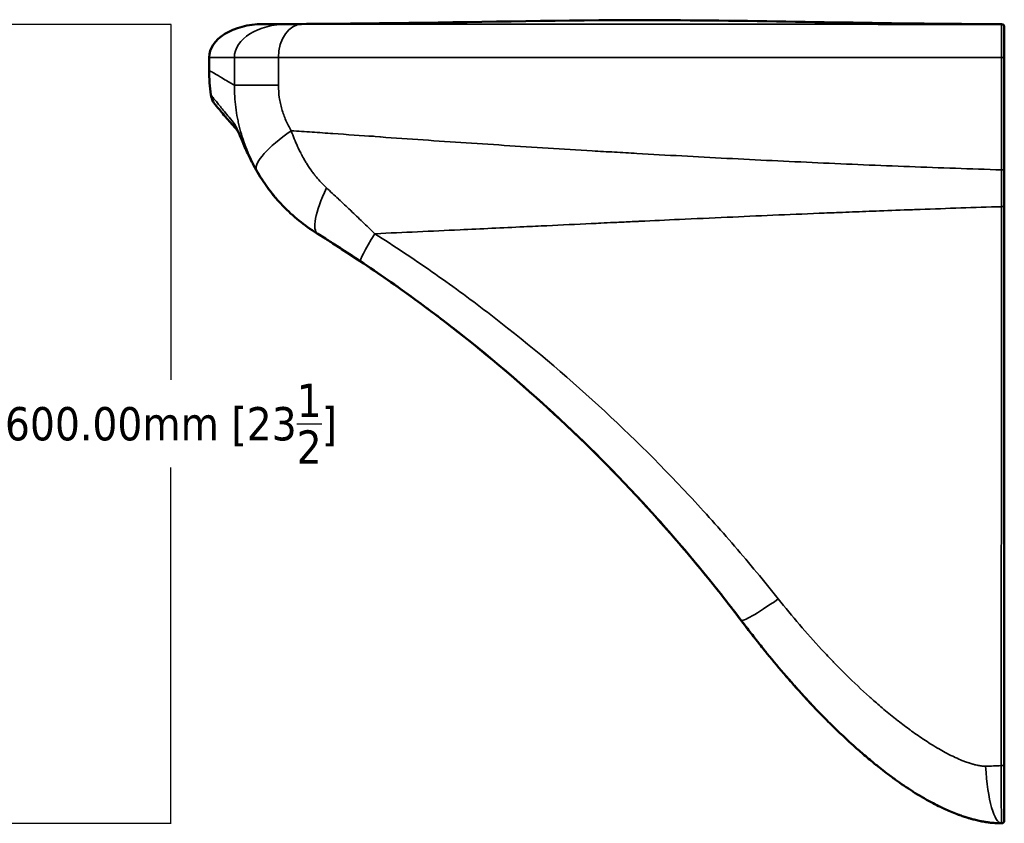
# Model space of a CAD drawing. Header units: millimetres. Extents: x -881 to 1078, y 520 to 1956.
# Tile 31 of 31: x 339 to 1078, y 520 to 1124. Entities that reach past the tile are written whole.
import ezdxf

# ---------------------------------------------------------------- set-up
doc = ezdxf.new("R2010")
doc.units = ezdxf.units.MM
doc.layers.add('Visible (ANSI)', color=7, linetype='Continuous', lineweight=50)
doc.layers.add('Visible Narrow (ANSI)', color=7, linetype='Continuous', lineweight=35)
doc.styles.get("Standard").update_dxf_attribs({"font": 'tahoma.ttf'})
doc.dimstyles.get("Standard").update_dxf_attribs({"dimtxt": 25, "dimasz": 0.18, "dimexe": 0.18, "dimexo": 0.0625, "dimgap": 0.09, "dimtad": 0, "dimtih": 1, "dimtoh": 1, "dimzin": 0, "dimdsep": 46, "dimtxsty": 'Standard', "dimcen": 0.09, "dimadec": 0, "dimazin": 0, "dimtfac": 1, "dimtofl": 0, "dimtmove": 0, "dimatfit": 3, "dimfxl": 1, "dimtolj": 1, "dimtzin": 0, "dimarcsym": 0})

# ---------------------------------------------------------------- blocks, each defined once
blk = doc.blocks.new('*D7')
at = {"color": 0, "lineweight": -2, "transparency": 16777216}
for p, q in [((116.3, 1120.4), (452.56, 1120.4)), ((452.38, 1120.22), (452.38, 853.25)), ((452.38, 520.58), (452.38, 787.55)), ((116.3, 520.4), (452.56, 520.4))]:
    blk.add_line(p, q, dxfattribs=at)
at = {"color": 0, "transparency": 16777216}
for points in [[(452.35, 1120.22), (452.41, 1120.22), (452.38, 1120.4)], [(452.35, 520.58), (452.41, 520.58), (452.38, 520.4)]]:
    blk.add_solid(points, dxfattribs=at)
at = {"layer": 'Defpoints', "color": 0, "transparency": 16777216}
for p in [(116.24, 1120.4), (452.38, 1120.4), (116.24, 520.4)]:
    blk.add_point(p, dxfattribs=at)
at = {"color": 0, "transparency": 16777216, "insert": (452.38, 820.4), "char_height": 25, "attachment_point": 5}
blk.add_mtext('\\A1;600.00mm [23{\\H1x;\\S1/2;}]', dxfattribs=at)

msp = doc.modelspace()

# ---------------------------------------------------------------- linework, layer by layer
at = {"layer": 'Visible (ANSI)'}
for p, q in [((539.78, 1120.396), (538.896, 1120.396)), ((539.78, 1120.396), (545.847, 1120.396)), ((983.336, 1120.396), (1076.057, 1120.396)), ((481.057, 1095.396), (481.057, 1085.614)), ((1078.057, 1095.396), (1078.057, 1010.994)), ((1034.15, 1012.405), (1034.15, 1012.405)), ((1078.057, 1010.994), (1078.057, 983.712)), ((1078.057, 983.712), (1078.057, 564.275)), ((1075.902, 854.857), (1075.903, 854.857)), ((1078.057, 564.275), (1078.057, 522.396))]:
    msp.add_line(p, q, dxfattribs=at)
for centre, start, end in [((1076.057, 1118.396), 0, 89.999998), ((1076.057, 522.396), 270, 0)]:
    msp.add_arc(centre, 2, start, end, dxfattribs=at)
for centre, major_axis, ratio, start_param, end_param in [((521.057, 1095.396), (40, 0), 0.625, 1.5707963, 3.1415927), ((3989.273, -1331.834), (-3444.804, 2305.183), 0.0034252, 6.1828373, 6.1852619)]:
    msp.add_ellipse(centre, major_axis=major_axis, ratio=ratio, start_param=start_param, end_param=end_param, dxfattribs=at)
for points, knots in [([(521.074, 1120.396), (530.872, 1120.404), (540.682, 1120.433), (570, 1120.584), (589.513, 1120.768), (667.564, 1121.731), (726.096, 1123.022), (861.37, 1123.733), (938.097, 1121.699), (1031.398, 1120.606), (1047.97, 1120.472), (1067.65, 1120.41), (1070.757, 1120.403), (1074.155, 1120.398), (1074.446, 1120.398), (1074.956, 1120.397), (1075.175, 1120.397), (1075.475, 1120.397), (1075.557, 1120.397), (1075.667, 1120.396), (1075.697, 1120.396), (1075.753, 1120.396), (1075.781, 1120.396), (1075.828, 1120.396), (1075.849, 1120.396), (1075.898, 1120.396), (1075.915, 1120.396), (1075.98, 1120.396), (1075.98, 1120.396), (1076.002, 1120.396), (1076.004, 1120.396), (1076.016, 1120.396), (1076.016, 1120.396), (1076.021, 1120.396), (1076.021, 1120.396), (1076.023, 1120.396), (1076.024, 1120.396), (1076.031, 1120.396), (1076.041, 1120.396), (1076.054, 1120.396), (1076.055, 1120.396), (1076.057, 1120.396), (1076.057, 1120.396), (1076.057, 1120.396), (1076.057, 1120.396), (1076.057, 1120.396), (1076.057, 1120.396), (1076.057, 1120.396), (1076.057, 1120.396), (1076.057, 1120.396)], [0.0016276, 0.0016276, 0.0016276, 0.0016276, 2.9428648, 2.9428648, 8.7971112, 8.7971112, 26.3597251, 26.3597251, 49.3800385, 49.3800385, 54.3518364, 54.3518364, 55.2840585, 55.2840585, 55.3714531, 55.3714531, 55.4370176, 55.4370176, 55.4616498, 55.4616498, 55.4708705, 55.4708705, 55.4801496, 55.4801496, 55.4894754, 55.4894754, 55.5082442, 55.5082442, 55.5824299, 55.5824299, 55.7295476, 55.7295476, 56.1708437, 56.1708437, 57.4947232, 57.4947232, 61.4663611, 61.4663611, 73.3812747, 73.3812747, 74.5535468, 74.5535468, 74.7733479, 74.7733479, 74.783651, 74.783651, 74.7882478, 74.7882478, 74.7885351, 74.7885351, 74.7885351, 74.7885351]), ([(1078.057, 1118.396), (1078.057, 1118.396), (1078.057, 1118.297), (1078.057, 1117.901), (1078.057, 1117.605), (1078.057, 1117.001), (1078.057, 1116.774), (1078.057, 1116.261), (1078.057, 1115.976), (1078.057, 1115.031), (1078.057, 1114.29), (1078.057, 1112.546), (1078.057, 1111.546), (1078.057, 1109.786), (1078.057, 1109.162), (1078.057, 1107.835), (1078.057, 1107.133), (1078.057, 1106.007), (1078.057, 1105.62), (1078.057, 1104.82), (1078.057, 1104.405), (1078.057, 1103.135), (1078.057, 1102.25), (1078.057, 1100.855), (1078.057, 1100.376), (1078.057, 1099.406), (1078.057, 1098.916), (1078.057, 1097.433), (1078.057, 1096.425), (1078.057, 1095.396)], [0, 0, 0, 0, 0.006030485, 0.006030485, 0.01206097, 0.01206097, 0.015076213, 0.015076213, 0.018091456, 0.018091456, 0.024121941, 0.024121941, 0.030152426, 0.030152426, 0.033167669, 0.033167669, 0.036182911, 0.036182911, 0.037690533, 0.037690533, 0.039198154, 0.039198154, 0.042213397, 0.042213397, 0.043721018, 0.043721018, 0.045228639, 0.045228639, 0.048243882, 0.048243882, 0.048243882, 0.048243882]), ([(481.057, 1085.614), (481.057, 1085.614), (481.057, 1085.614), (481.057, 1085.614)], [0, 0, 0, 0.00000000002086, 0.00000021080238, 0.00000021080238, 0.00000021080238, 0.00000021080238]), ([(502.37, 1040.415), (499.252, 1043.943), (496.598, 1046.997), (491.215, 1053.25), (488.94, 1055.946), (486.901, 1058.372), (486.446, 1058.915), (485.991, 1059.459), (485.877, 1059.595), (485.761, 1059.734), (485.732, 1059.768), (485.702, 1059.805), (485.694, 1059.814), (485.685, 1059.825), (485.683, 1059.828), (485.678, 1059.833), (485.677, 1059.835), (485.671, 1059.842), (485.683, 1059.827), (485.641, 1059.877), (485.636, 1059.884), (485.622, 1059.901), (485.616, 1059.908), (485.601, 1059.927), (485.591, 1059.939), (485.567, 1059.969), (485.552, 1059.986), (485.477, 1060.08), (485.407, 1060.167), (484.309, 1061.586), (483.487, 1063.129), (482.678, 1065.579), (482.475, 1066.449), (482.35, 1067.327)], [0.0186252, 0.0186252, 0.0186252, 0.0186252, 10.0019284, 10.0019284, 24.2991805, 24.2991805, 30.4100348, 30.4100348, 33.4577592, 33.4577592, 34.9773029, 34.9773029, 35.7348847, 35.7348847, 36.1126909, 36.1126909, 36.3015631, 36.3015631, 36.443253, 36.443253, 36.4589099, 36.4589099, 36.4667517, 36.4667517, 36.4746542, 36.4746542, 36.4825706, 36.4825706, 36.5147625, 36.5147625, 37.0227817, 37.0227817, 37.2887515, 37.2887515, 37.2887515, 37.2887515]), ([(502.37, 1040.415), (499.252, 1043.943), (496.598, 1046.997), (491.215, 1053.25), (488.94, 1055.946), (486.899, 1058.374), (486.446, 1058.915), (486.095, 1059.334), (486.052, 1059.386), (486.012, 1059.433)], [0.0186243, 0.0186243, 0.0186243, 0.0186243, 10.0019287, 10.0019287, 24.2998015, 24.2998015, 30.4108349, 30.4108349, 31.3515313, 31.3515313, 31.3515313, 31.3515313]), ([(522.721, 1000.7), (519.658, 1005.163), (516.831, 1009.883), (512.77, 1017.484), (511.317, 1020.43), (509.182, 1025.012), (508.399, 1026.764), (506.48, 1031.16), (505.462, 1033.605), (503.975, 1037.081), (503.435, 1038.289), (502.598, 1040.035), (502.338, 1040.47), (502.297, 1040.535), (502.296, 1040.538), (502.296, 1040.538)], [0, 0, 0, 0, 1.6240881, 1.6240881, 2.6469213, 2.6469213, 3.3154704, 3.3154704, 4.4564068, 4.4564068, 5.4696293, 5.4696293, 6.6296454, 6.6296454, 6.734667, 6.734667, 6.734667, 6.734667]), ([(561.744, 963.459), (552.511, 969.182), (543.93, 976.113), (531.39, 989.128), (526.801, 994.754), (522.721, 1000.7)], [0, 0, 0, 0, 3.2587908, 3.2587908, 5.4220601, 5.4220601, 5.4220601, 5.4220601]), ([(594.537, 942.371), (589.185, 945.94), (583.852, 949.432), (578.529, 952.858), (575.868, 954.57), (573.208, 956.266), (570.551, 957.946), (567.894, 959.626), (565.238, 961.29), (562.59, 962.935)], [0, 0, 0, 0, 0.019241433, 0.019241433, 0.019241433, 0.028862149, 0.028862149, 0.028862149, 0.038482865, 0.038482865, 0.038482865, 0.038482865]), ([(562.59, 962.935), (593.02, 944.036), (622.586, 923.746), (680.007, 880.35), (707.843, 857.22), (761.265, 808.493), (786.852, 782.897), (835.556, 729.454), (858.675, 701.609), (880.461, 672.757)], [2.12653429, 2.12653429, 2.12653429, 2.12653429, 2.21797243, 2.21797243, 2.31025739, 2.31025739, 2.40254235, 2.40254235, 2.49482732, 2.49482732, 2.49482732, 2.49482732]), ([(880.461, 672.757), (870.511, 685.934), (860.309, 698.866), (839.411, 724.248), (828.714, 736.698), (795.887, 773.327), (773.02, 796.79), (725.325, 841.798), (700.497, 863.345), (668.211, 889.055), (661.689, 894.137), (648.527, 904.171), (641.896, 909.117), (621.855, 923.738), (608.296, 933.198), (594.537, 942.371)], [0, 0, 0, 0, 0.04915572, 0.04915572, 0.09831145, 0.09831145, 0.19662289, 0.19662289, 0.29493434, 0.29493434, 0.3195122, 0.3195122, 0.34409006, 0.34409006, 0.39324578, 0.39324578, 0.39324578, 0.39324578]), ([(1076.017, 520.396), (1075.815, 520.396), (1075.643, 520.397), (1075.475, 520.398), (1075.147, 520.4), (1074.82, 520.405), (1074.493, 520.412), (1074.072, 520.421), (1073.651, 520.434), (1073.231, 520.451), (1072.807, 520.467), (1072.381, 520.488), (1071.958, 520.512), (1071.672, 520.528), (1071.388, 520.546), (1071.103, 520.565), (1070.5, 520.607), (1069.899, 520.655), (1069.299, 520.71), (1068.856, 520.751), (1068.414, 520.796), (1067.972, 520.844), (1067.882, 520.854), (1067.791, 520.864), (1067.701, 520.874), (1066.767, 520.98), (1065.836, 521.101), (1064.908, 521.238), (1064.093, 521.358), (1063.281, 521.49), (1062.47, 521.633), (1061.678, 521.772), (1060.886, 521.923), (1060.098, 522.083), (1059.479, 522.209), (1058.862, 522.341), (1058.245, 522.48), (1057.015, 522.755), (1055.789, 523.055), (1054.567, 523.377), (1053.821, 523.573), (1053.077, 523.778), (1052.334, 523.99), (1051.97, 524.094), (1051.607, 524.2), (1051.245, 524.308), (1050.324, 524.582), (1049.406, 524.867), (1048.494, 525.163), (1048.39, 525.197), (1048.286, 525.231), (1048.182, 525.265), (1047.017, 525.646), (1045.858, 526.044), (1044.708, 526.458), (1044.017, 526.707), (1043.329, 526.961), (1042.644, 527.221), (1040.964, 527.857), (1039.299, 528.525), (1037.648, 529.223), (1036.098, 529.878), (1034.559, 530.559), (1033.032, 531.263), (1032.034, 531.723), (1031.04, 532.193), (1030.052, 532.672), (1028.214, 533.563), (1026.394, 534.486), (1024.585, 535.44), (1021.984, 536.811), (1019.411, 538.244), (1016.864, 539.731), (1016.584, 539.894), (1016.304, 540.059), (1016.025, 540.223), (1013.881, 541.487), (1011.754, 542.79), (1009.646, 544.125), (1009.498, 544.219), (1009.35, 544.313), (1009.203, 544.407), (1007.057, 545.773), (1004.937, 547.168), (1002.84, 548.59), (1002.736, 548.661), (1002.633, 548.731), (1002.529, 548.802), (1000.457, 550.211), (998.408, 551.646), (996.38, 553.105), (994.104, 554.741), (991.853, 556.407), (989.626, 558.1), (987.818, 559.475), (986.025, 560.867), (984.246, 562.276), (981.883, 564.147), (979.544, 566.047), (977.229, 567.973), (975.777, 569.181), (974.335, 570.398), (972.901, 571.626), (970.326, 573.83), (967.779, 576.066), (965.257, 578.331), (964.217, 579.264), (963.182, 580.202), (962.152, 581.145), (958.68, 584.319), (955.256, 587.547), (951.873, 590.823), (948.67, 593.925), (945.504, 597.071), (942.374, 600.255), (939.017, 603.669), (935.701, 607.129), (932.421, 610.629), (932.076, 610.997), (931.732, 611.366), (931.387, 611.735), (928.614, 614.709), (925.866, 617.714), (923.147, 620.742), (922.319, 621.663), (921.495, 622.586), (920.673, 623.511), (918.479, 625.98), (916.305, 628.464), (914.148, 630.961), (909.373, 636.489), (904.683, 642.086), (900.072, 647.744), (899.005, 649.053), (897.942, 650.365), (896.884, 651.68), (894.621, 654.492), (892.377, 657.319), (890.15, 660.16), (887.291, 663.808), (884.461, 667.479), (881.66, 671.173), (881.26, 671.7), (880.861, 672.228), (880.461, 672.757)], [-0.00000006, -0.00000006, -0.00000006, -0.00000006, 0.00049878, 0.00049878, 0.00049878, 0.00147077, 0.00147077, 0.00147077, 0.00272304, 0.00272304, 0.00272304, 0.00399066, 0.00399066, 0.00399066, 0.00484345, 0.00484345, 0.00484345, 0.00664926, 0.00664926, 0.00664926, 0.00798139, 0.00798139, 0.00798139, 0.00825423, 0.00825423, 0.00825423, 0.01107285, 0.01107285, 0.01107285, 0.01354638, 0.01354638, 0.01354638, 0.01596283, 0.01596283, 0.01596283, 0.01785864, 0.01785864, 0.01785864, 0.02163786, 0.02163786, 0.02163786, 0.02394428, 0.02394428, 0.02394428, 0.0250719, 0.0250719, 0.0250719, 0.027935, 0.027935, 0.027935, 0.02826096, 0.02826096, 0.02826096, 0.03192572, 0.03192572, 0.03192572, 0.03412631, 0.03412631, 0.03412631, 0.03951875, 0.03951875, 0.03951875, 0.04458161, 0.04458161, 0.04458161, 0.04788861, 0.04788861, 0.04788861, 0.05403659, 0.05403659, 0.05403659, 0.06287972, 0.06287972, 0.06287972, 0.0638515, 0.0638515, 0.0638515, 0.07130943, 0.07130943, 0.07130943, 0.07183295, 0.07183295, 0.07183295, 0.07943722, 0.07943722, 0.07943722, 0.07981439, 0.07981439, 0.07981439, 0.08733671, 0.08733671, 0.08733671, 0.09577728, 0.09577728, 0.09577728, 0.10263266, 0.10263266, 0.10263266, 0.11174017, 0.11174017, 0.11174017, 0.11744932, 0.11744932, 0.11744932, 0.12770307, 0.12770307, 0.12770307, 0.13192803, 0.13192803, 0.13192803, 0.14615652, 0.14615652, 0.14615652, 0.15962885, 0.15962885, 0.15962885, 0.17407224, 0.17407224, 0.17407224, 0.17559174, 0.17559174, 0.17559174, 0.18783119, 0.18783119, 0.18783119, 0.19155463, 0.19155463, 0.19155463, 0.20148934, 0.20148934, 0.20148934, 0.22348041, 0.22348041, 0.22348041, 0.22856784, 0.22856784, 0.22856784, 0.2394433, 0.2394433, 0.2394433, 0.25341083, 0.25341083, 0.25341083, 0.25540619, 0.25540619, 0.25540619, 0.25540619]), ([(880.461, 672.757), (880.769, 672.349), (881.079, 671.94), (881.697, 671.123), (882.626, 669.899), (884.801, 667.049), (886.678, 664.617), (890.447, 659.766), (892.981, 656.551), (896.733, 651.864), (897.932, 650.377), (899.137, 648.893)], [-0.00000006, -0.00000006, -0.00000006, -0.00000006, 0.001533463, 0.001533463, 0.003066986, 0.006134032, 0.012268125, 0.012268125, 0.02453631, 0.02453631, 0.030265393, 0.030265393, 0.030265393, 0.030265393]), ([(912.81, 632.514), (917.59, 626.948), (922.453, 621.454), (930.146, 613.052), (932.911, 610.088), (935.707, 607.15)], [0.051598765, 0.051598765, 0.051598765, 0.051598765, 0.073609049, 0.073609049, 0.085762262, 0.085762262, 0.085762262, 0.085762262])]:
    msp.add_open_spline(points, degree=3, knots=knots, dxfattribs=at)
for points in [[(482.35, 1067.327), (481.49, 1073.377), (481.057, 1079.503), (481.057, 1085.614)], [(482.35, 1067.327), (482.35, 1067.327), (482.35, 1067.327), (482.35, 1067.327)]]:
    msp.add_open_spline(points, degree=3, dxfattribs=at)
at = {"layer": 'Visible Narrow (ANSI)'}
for p, q in [((538.896, 1120.396), (521.057, 1120.396)), ((545.847, 1120.396), (550.821, 1120.396)), ((550.821, 1120.396), (983.336, 1120.396)), ((481.057, 1095.396), (499.943, 1095.396)), ((499.943, 1074.464), (499.943, 1095.396)), ((533.069, 1095.396), (499.943, 1095.396)), ((1076.005, 1095.396), (533.069, 1095.396)), ((533.069, 1095.396), (533.069, 1074.464)), ((1076.005, 1010.994), (1076.005, 1095.396)), ((1078.057, 1095.396), (1076.005, 1095.396)), ((499.943, 1074.464), (533.069, 1074.464)), ((502.968, 1046.593), (502.968, 1046.593)), ((555.727, 1039.545), (555.839, 1039.585)), ((585.761, 1037.386), (585.903, 1037.59)), ((618.711, 1035.131), (618.711, 1035.05)), ((885.657, 1018.816), (885.657, 1018.816)), ((909.261, 1017.657), (909.261, 1017.657)), ((911.442, 1017.553), (911.443, 1017.553)), ((933.711, 1016.511), (933.711, 1016.511)), ((1012.736, 1013.196), (1012.736, 1013.196)), ((1029.499, 1012.573), (1029.499, 1012.573)), ((1040.493, 1012.179), (1040.493, 1012.179)), ((1046.777, 1011.96), (1046.777, 1011.96)), ((1078.057, 1010.994), (1076.005, 1010.994)), ((1075.712, 552.089), (1075.712, 552.089)), ((1075.997, 521.047), (1075.997, 521.047))]:
    msp.add_line(p, q, dxfattribs=at)
for centre, major_axis, ratio, start_param, end_param in [((539.78, 1095.396), (-39.836, 0), 0.6275692, 4.712389, 6.2831853), ((550.821, 1095.396), (0, 25), 0.7100934, 0, 1.5707963), ((513.627, 1050.328), (-11.24, -9.933), 0.9902329, 5.7903462, 6.2814082), ((513.627, 1050.328), (-11.24, -9.933), 0.990233, 0.0566729, 0.0566758), ((568.86, 1040.289), (-52.158, -29.656), 0.2331402, 5.1015177, 6.2285078), ((610.905, 1038.427), (0.136, 4.998), 0.3599947, 2.1241867, 2.1555558), ((619.015, 1038.788), (-5, 0), 0.9963915, 0.7524639, 0.7820511), ((934.015, 1020.768), (5, 0), 0.9967328, 4.1234016, 4.1234234), ((535.088, 1009.188), (-12.367, -8.488), 0.0049382, 0, 0.043436), ((535.088, 1009.188), (-12.367, -8.488), 0.0049382, 6.2397418, 6.2397445), ((594.244, 1013.905), (-31.654, -50.971), 0.2366166, 5.1829859, 6.2831853), ((1076.057, 983.712), (2, 0), 0.1842339, 4.6808119, 6.2831853), ((627.823, 992.292), (-33.285, -49.921), 0.0509733, 5.3718872, 6.2831853), ((928.343, 708.914), (-47.882, -36.156), 0.0750977, 0, 1.0844208), ((1075.98, 580.396), (0, -60), 0.2075056, 5.0021678, 6.2830627), ((1076.057, 564.275), (2, 0), 0.2829595, 4.5238824, 6.2831853)]:
    msp.add_ellipse(centre, major_axis=major_axis, ratio=ratio, start_param=start_param, end_param=end_param, dxfattribs=at)
for points, knots in [([(1076.005, 1095.396), (1076.005, 1095.53), (1076.005, 1095.669), (1076.005, 1095.941), (1076.005, 1096.347), (1076.005, 1096.751), (1076.005, 1097.556), (1076.006, 1098.087), (1076.006, 1099.14), (1076.007, 1099.662), (1076.008, 1100.696), (1076.008, 1101.21), (1076.01, 1102.712), (1076.011, 1103.666), (1076.014, 1105.038), (1076.014, 1105.486), (1076.016, 1106.359), (1076.017, 1106.782), (1076.019, 1108.01), (1076.02, 1108.778), (1076.023, 1110.228), (1076.025, 1110.909), (1076.027, 1111.874), (1076.027, 1112.185), (1076.029, 1112.785), (1076.029, 1113.073), (1076.031, 1113.908), (1076.032, 1114.424), (1076.036, 1115.861), (1076.038, 1116.676), (1076.041, 1117.715), (1076.042, 1118.03), (1076.044, 1118.598), (1076.045, 1118.851), (1076.048, 1119.523), (1076.05, 1119.85), (1076.053, 1120.178), (1076.054, 1120.26), (1076.055, 1120.341), (1076.056, 1120.362), (1076.056, 1120.382), (1076.056, 1120.387), (1076.057, 1120.394), (1076.057, 1120.396), (1076.057, 1120.396)], [-0.00000006, -0.00000006, -0.00000006, -0.00000006, 0.000403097, 0.000403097, 0.000806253, 0.001612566, 0.001612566, 0.003225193, 0.003225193, 0.004837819, 0.004837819, 0.006450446, 0.006450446, 0.009675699, 0.009675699, 0.011288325, 0.011288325, 0.012900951, 0.012900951, 0.016126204, 0.016126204, 0.019351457, 0.019351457, 0.020964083, 0.020964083, 0.02257671, 0.02257671, 0.025801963, 0.025801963, 0.032252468, 0.032252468, 0.035477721, 0.035477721, 0.038702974, 0.038702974, 0.04515348, 0.04515348, 0.048378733, 0.048378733, 0.049991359, 0.049991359, 0.050797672, 0.050797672, 0.051603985, 0.051603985, 0.051603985, 0.051603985]), ([(481.057, 1085.614), (481.057, 1085.614), (481.488, 1085.365), (482.347, 1084.866), (483.134, 1084.408), (484.28, 1083.742), (485.786, 1082.861), (485.951, 1082.764), (486.121, 1082.664), (486.296, 1082.562), (488.061, 1081.529), (490.271, 1080.23), (492.926, 1078.655), (494.256, 1077.866), (495.699, 1077.007), (497.253, 1076.077), (498.032, 1075.612), (498.838, 1075.128), (499.672, 1074.627), (499.762, 1074.573), (499.853, 1074.518), (499.943, 1074.464)], [0.00000021, 0.00000021, 0.00000021, 0.00000021, 0.10897326, 0.10897326, 0.10897326, 0.20879006, 0.20879006, 0.20879006, 0.21977588, 0.21977588, 0.21977588, 0.33094488, 0.33094488, 0.33094488, 0.38667078, 0.38667078, 0.38667078, 0.41457006, 0.41457006, 0.41457006, 0.41758011, 0.41758011, 0.41758011, 0.41758011]), ([(516.401, 1011.342), (513.715, 1016.156), (511.352, 1021.097), (507.265, 1031.226), (505.54, 1036.416), (503.795, 1043.062), (503.466, 1044.399), (502.851, 1047.09), (502.564, 1048.446), (501.771, 1052.515), (501.332, 1055.237), (500.279, 1063.43), (499.931, 1068.928), (499.943, 1074.464)], [0, 0, 0, 0, 0.016412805, 0.016412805, 0.03282561, 0.03282561, 0.036928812, 0.036928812, 0.041032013, 0.041032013, 0.049238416, 0.049238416, 0.06565122, 0.06565122, 0.06565122, 0.06565122]), ([(533.069, 1074.464), (533.069, 1071.411), (533.288, 1068.388), (533.715, 1065.395), (533.928, 1063.899), (534.194, 1062.409), (534.511, 1060.927), (534.67, 1060.186), (534.842, 1059.447), (535.026, 1058.715), (535.209, 1057.983), (535.405, 1057.257), (535.612, 1056.536), (536.439, 1053.655), (537.45, 1050.864), (538.63, 1048.158), (539.81, 1045.452), (541.16, 1042.83), (542.674, 1040.289)], [0, 0, 0, 0, 0.009087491, 0.009087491, 0.009087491, 0.013631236, 0.013631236, 0.013631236, 0.015903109, 0.015903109, 0.015903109, 0.018174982, 0.018174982, 0.018174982, 0.027262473, 0.027262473, 0.027262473, 0.036349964, 0.036349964, 0.036349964, 0.036349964]), ([(482.35, 1067.327), (482.35, 1067.327), (482.688, 1066.898), (483.707, 1065.614), (484.132, 1065.079), (485.157, 1063.794), (485.756, 1063.046), (487.816, 1060.481), (489.542, 1058.345), (493.736, 1053.229), (496.204, 1050.247), (499.071, 1046.843)], [0.00000479, 0.00000479, 0.00000479, 0.00000479, 0.09149437, 0.09149437, 0.13725182, 0.13725182, 0.18300927, 0.18300927, 0.27452418, 0.27452418, 0.36603908, 0.36603908, 0.36603908, 0.36603908]), ([(499.071, 1046.843), (499.224, 1046.662), (499.377, 1046.479), (499.537, 1046.274), (499.545, 1046.264), (499.553, 1046.253), (499.562, 1046.243), (499.714, 1046.046), (499.871, 1045.83), (500.036, 1045.585), (500.054, 1045.559), (500.071, 1045.532), (500.089, 1045.505), (500.247, 1045.266), (500.412, 1045), (500.587, 1044.701), (500.781, 1044.368), (500.986, 1043.992), (501.206, 1043.567), (501.249, 1043.483), (501.292, 1043.397), (501.337, 1043.31), (501.518, 1042.95), (501.71, 1042.556), (501.914, 1042.122), (501.975, 1041.992), (502.037, 1041.859), (502.1, 1041.722), (502.168, 1041.572), (502.238, 1041.419), (502.31, 1041.26), (502.382, 1041.102), (502.455, 1040.938), (502.529, 1040.77), (502.598, 1040.615), (502.669, 1040.455), (502.741, 1040.29), (502.824, 1040.1), (502.909, 1039.903), (502.996, 1039.702), (503.222, 1039.178), (503.46, 1038.617), (503.712, 1038.016), (504.065, 1037.173), (504.446, 1036.252), (504.862, 1035.243), (504.999, 1034.912), (505.139, 1034.572), (505.284, 1034.222), (505.362, 1034.033), (505.441, 1033.842), (505.522, 1033.647), (505.673, 1033.281), (505.828, 1032.908), (505.987, 1032.528), (506.07, 1032.328), (506.154, 1032.126), (506.24, 1031.922), (506.402, 1031.533), (506.569, 1031.138), (506.738, 1030.735), (507.091, 1029.9), (507.46, 1029.036), (507.846, 1028.146), (508.027, 1027.73), (508.211, 1027.309), (508.4, 1026.881), (508.696, 1026.211), (509.001, 1025.526), (509.317, 1024.829), (509.449, 1024.538), (509.582, 1024.246), (509.718, 1023.951), (509.886, 1023.584), (510.058, 1023.212), (510.232, 1022.84), (510.254, 1022.793), (510.276, 1022.746), (510.298, 1022.699), (510.45, 1022.373), (510.605, 1022.045), (510.761, 1021.716), (511.119, 1020.962), (511.485, 1020.202), (511.861, 1019.439), (512.041, 1019.073), (512.223, 1018.706), (512.407, 1018.338), (512.998, 1017.159), (513.609, 1015.972), (514.243, 1014.778), (514.399, 1014.484), (514.557, 1014.19), (514.716, 1013.895), (514.983, 1013.399), (515.255, 1012.902), (515.53, 1012.404), (515.669, 1012.154), (515.808, 1011.904), (515.948, 1011.654), (516.253, 1011.11), (516.562, 1010.567), (516.874, 1010.026), (516.99, 1009.825), (517.106, 1009.625), (517.223, 1009.424), (517.566, 1008.836), (517.913, 1008.249), (518.265, 1007.665), (518.737, 1006.88), (519.217, 1006.099), (519.705, 1005.322), (519.768, 1005.222), (519.831, 1005.122), (519.895, 1005.021), (520.322, 1004.345), (520.755, 1003.671), (521.195, 1003.001), (521.447, 1002.616), (521.702, 1002.232), (521.958, 1001.85), (522.215, 1001.467), (522.474, 1001.085), (522.734, 1000.705)], [0, 0, 0, 0, 0.004838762, 0.004838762, 0.004838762, 0.005087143, 0.005087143, 0.005087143, 0.009682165, 0.009682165, 0.009682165, 0.010174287, 0.010174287, 0.010174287, 0.014533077, 0.014533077, 0.014533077, 0.019393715, 0.019393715, 0.019393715, 0.020348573, 0.020348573, 0.020348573, 0.024266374, 0.024266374, 0.024266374, 0.025435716, 0.025435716, 0.025435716, 0.026708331, 0.026708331, 0.026708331, 0.027979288, 0.027979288, 0.027979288, 0.029154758, 0.029154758, 0.029154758, 0.03052286, 0.03052286, 0.03052286, 0.034079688, 0.034079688, 0.034079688, 0.039062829, 0.039062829, 0.039062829, 0.040697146, 0.040697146, 0.040697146, 0.041578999, 0.041578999, 0.041578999, 0.043240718, 0.043240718, 0.043240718, 0.044114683, 0.044114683, 0.044114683, 0.045784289, 0.045784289, 0.045784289, 0.049250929, 0.049250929, 0.049250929, 0.050871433, 0.050871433, 0.050871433, 0.053415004, 0.053415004, 0.053415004, 0.054473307, 0.054473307, 0.054473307, 0.055792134, 0.055792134, 0.055792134, 0.055958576, 0.055958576, 0.055958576, 0.057115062, 0.057115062, 0.057115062, 0.059772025, 0.059772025, 0.059772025, 0.061045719, 0.061045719, 0.061045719, 0.065127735, 0.065127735, 0.065127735, 0.066132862, 0.066132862, 0.066132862, 0.067825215, 0.067825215, 0.067825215, 0.068676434, 0.068676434, 0.068676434, 0.070531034, 0.070531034, 0.070531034, 0.071220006, 0.071220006, 0.071220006, 0.073241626, 0.073241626, 0.073241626, 0.075956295, 0.075956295, 0.075956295, 0.076307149, 0.076307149, 0.076307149, 0.078674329, 0.078674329, 0.078674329, 0.080034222, 0.080034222, 0.080034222, 0.081394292, 0.081394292, 0.081394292, 0.081394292]), ([(542.674, 1040.289), (547.864, 1040.039), (553.069, 1039.733), (560.897, 1039.192), (563.509, 1038.996), (568.744, 1038.615), (571.365, 1038.425), (584.493, 1037.475), (595.065, 1036.717), (626.92, 1034.464), (648.355, 1032.985), (691.622, 1030.091), (713.454, 1028.675), (746.499, 1026.613), (757.564, 1025.936), (774.236, 1024.937), (779.806, 1024.607), (790.971, 1023.952), (796.568, 1023.628), (824.588, 1022.023), (847.116, 1020.793), (892.4, 1018.457), (915.154, 1017.351), (949.456, 1015.796), (960.924, 1015.294), (983.878, 1014.329), (995.366, 1013.866), (1029.866, 1012.533), (1052.912, 1011.722), (1076.005, 1010.994)], [0.03983595, 0.03983595, 0.03983595, 0.03983595, 0.05715648, 0.05715648, 0.06581675, 0.06581675, 0.07447702, 0.07447702, 0.10911809, 0.10911809, 0.17840024, 0.17840024, 0.24768239, 0.24768239, 0.28232346, 0.28232346, 0.299644, 0.299644, 0.31696454, 0.31696454, 0.38624669, 0.38624669, 0.45552883, 0.45552883, 0.49016991, 0.49016991, 0.52481098, 0.52481098, 0.59409313, 0.59409313, 0.59409313, 0.59409313]), ([(542.674, 1040.289), (544.06, 1036.285), (545.631, 1032.348), (547.404, 1028.491), (547.547, 1028.181), (547.691, 1027.872), (547.836, 1027.563), (548.31, 1026.554), (548.798, 1025.551), (549.301, 1024.554), (549.602, 1023.956), (549.909, 1023.36), (550.221, 1022.766), (550.423, 1022.383), (550.627, 1022), (550.833, 1021.619), (551.64, 1020.126), (552.477, 1018.657), (553.346, 1017.21), (553.584, 1016.813), (553.825, 1016.418), (554.068, 1016.025), (555.165, 1014.251), (556.313, 1012.512), (557.511, 1010.814), (558.097, 1009.983), (558.696, 1009.163), (559.306, 1008.353), (559.609, 1007.952), (559.914, 1007.554), (560.222, 1007.158), (560.32, 1007.032), (560.419, 1006.906), (560.519, 1006.78), (560.574, 1006.71), (560.63, 1006.64), (560.686, 1006.57), (560.796, 1006.435), (560.905, 1006.3), (561.015, 1006.165), (561.063, 1006.106), (561.111, 1006.047), (561.159, 1005.988), (561.278, 1005.843), (561.397, 1005.698), (561.517, 1005.554), (563.87, 1002.712), (566.402, 1000.008), (569.142, 997.47)], [0, 0, 0, 0, 0.012831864, 0.012831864, 0.012831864, 0.013862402, 0.013862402, 0.013862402, 0.017229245, 0.017229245, 0.017229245, 0.019247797, 0.019247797, 0.019247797, 0.020552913, 0.020552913, 0.020552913, 0.025663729, 0.025663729, 0.025663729, 0.027064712, 0.027064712, 0.027064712, 0.033384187, 0.033384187, 0.033384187, 0.036475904, 0.036475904, 0.036475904, 0.038005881, 0.038005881, 0.038005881, 0.038495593, 0.038495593, 0.038495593, 0.03876736, 0.03876736, 0.03876736, 0.039297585, 0.039297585, 0.039297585, 0.039528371, 0.039528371, 0.039528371, 0.040099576, 0.040099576, 0.040099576, 0.051327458, 0.051327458, 0.051327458, 0.051327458]), ([(562.59, 962.935), (557.79, 965.915), (553.225, 969.169), (548.889, 972.686), (548.874, 972.699), (548.858, 972.711), (548.843, 972.724), (548.586, 972.932), (548.331, 973.141), (548.076, 973.351), (547.806, 973.574), (547.537, 973.797), (547.269, 974.022), (546.732, 974.472), (546.198, 974.926), (545.669, 975.384), (544.609, 976.301), (543.563, 977.234), (542.532, 978.184), (540.468, 980.086), (538.461, 982.055), (536.514, 984.091), (536.506, 984.101), (536.497, 984.11), (536.488, 984.119), (534.549, 986.148), (532.67, 988.243), (530.85, 990.406), (530.846, 990.411), (530.842, 990.415), (530.838, 990.42), (529.928, 991.502), (529.034, 992.6), (528.16, 993.71), (528.157, 993.713), (528.155, 993.715), (528.153, 993.718), (527.277, 994.83), (526.42, 995.954), (525.581, 997.091), (522.223, 1001.642), (519.163, 1006.393), (516.401, 1011.342)], [0, 0, 0, 0, 0.01678084, 0.01678084, 0.01678084, 0.016840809, 0.016840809, 0.016840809, 0.017832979, 0.017832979, 0.017832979, 0.018885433, 0.018885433, 0.018885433, 0.020991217, 0.020991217, 0.020991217, 0.0252058, 0.0252058, 0.0252058, 0.033643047, 0.033643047, 0.033643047, 0.033681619, 0.033681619, 0.033681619, 0.042083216, 0.042083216, 0.042083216, 0.042102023, 0.042102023, 0.042102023, 0.046301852, 0.046301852, 0.046301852, 0.046312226, 0.046312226, 0.046312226, 0.050519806, 0.050519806, 0.050519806, 0.067363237, 0.067363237, 0.067363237, 0.067363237]), ([(1075.994, 983.344), (1075.996, 987.903), (1075.998, 992.497), (1075.999, 997.109), (1076.001, 1001.72), (1076.003, 1006.357), (1076.005, 1010.994)], [0, 0, 0, 0, 0.013913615, 0.013913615, 0.013913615, 0.027823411, 0.027823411, 0.027823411, 0.027823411]), ([(522.734, 1000.705), (525.302, 996.961), (528.048, 993.372), (530.969, 989.937), (530.976, 989.928), (530.983, 989.92), (530.99, 989.912), (533.903, 986.488), (536.99, 983.216), (540.253, 980.098), (540.256, 980.095), (540.259, 980.092), (540.262, 980.089), (541.899, 978.525), (543.582, 976.998), (545.3, 975.519), (547.003, 974.053), (548.742, 972.633), (550.518, 971.257), (550.534, 971.244), (550.551, 971.231), (550.567, 971.218), (552.351, 969.837), (554.173, 968.501), (556.027, 967.213), (556.036, 967.206), (556.046, 967.2), (556.055, 967.194), (557.918, 965.9), (559.815, 964.655), (561.744, 963.459)], [0, 0, 0, 0, 0.013530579, 0.013530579, 0.013530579, 0.013562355, 0.013562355, 0.013562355, 0.027049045, 0.027049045, 0.027049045, 0.027061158, 0.027061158, 0.027061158, 0.033826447, 0.033826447, 0.033826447, 0.040529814, 0.040529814, 0.040529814, 0.040591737, 0.040591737, 0.040591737, 0.047323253, 0.047323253, 0.047323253, 0.047357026, 0.047357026, 0.047357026, 0.054122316, 0.054122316, 0.054122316, 0.054122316]), ([(569.142, 997.47), (572.124, 994.708), (575.109, 991.925), (578.085, 989.133), (578.146, 989.075), (578.208, 989.017), (578.269, 988.96), (581.222, 986.189), (584.167, 983.409), (587.106, 980.619), (587.19, 980.539), (587.275, 980.459), (587.359, 980.379), (590.316, 977.571), (593.267, 974.753), (596.212, 971.927), (599.286, 968.976), (602.354, 966.015), (605.417, 963.045)], [0, 0, 0, 0, 0.012311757, 0.012311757, 0.012311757, 0.012566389, 0.012566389, 0.012566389, 0.024782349, 0.024782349, 0.024782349, 0.025132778, 0.025132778, 0.025132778, 0.03742806, 0.03742806, 0.03742806, 0.050265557, 0.050265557, 0.050265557, 0.050265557]), ([(1075.994, 983.344), (1055.572, 982.721), (1035.197, 982.041), (1014.87, 981.313), (1012.936, 981.244), (1011.001, 981.174), (1009.068, 981.104), (1000.843, 980.806), (992.626, 980.5), (984.416, 980.187), (980.957, 980.055), (977.498, 979.922), (974.041, 979.788), (967.367, 979.528), (960.697, 979.264), (954.035, 978.996), (949.055, 978.796), (944.08, 978.594), (939.113, 978.389), (915.883, 977.432), (892.807, 976.432), (869.883, 975.404), (857.901, 974.867), (845.961, 974.323), (834.063, 973.773), (824.181, 973.317), (814.327, 972.857), (804.503, 972.395), (803.539, 972.35), (802.575, 972.305), (801.612, 972.259), (797.666, 972.074), (793.724, 971.888), (789.79, 971.702), (788.097, 971.622), (786.405, 971.541), (784.715, 971.461), (781.521, 971.31), (778.332, 971.159), (775.149, 971.007), (772.735, 970.893), (770.325, 970.778), (767.918, 970.663), (756.758, 970.132), (745.665, 969.602), (734.64, 969.075), (728.858, 968.799), (723.096, 968.524), (717.352, 968.25), (701.217, 967.481), (685.228, 966.721), (669.384, 965.978), (647.973, 964.973), (626.827, 963.999), (605.945, 963.069), (605.769, 963.061), (605.593, 963.053), (605.417, 963.045)], [0.00206284, 0.00206284, 0.00206284, 0.00206284, 0.06332598, 0.06332598, 0.06332598, 0.06915708, 0.06915708, 0.06915708, 0.09395755, 0.09395755, 0.09395755, 0.1044098, 0.1044098, 0.1044098, 0.12458912, 0.12458912, 0.12458912, 0.13967494, 0.13967494, 0.13967494, 0.21023582, 0.21023582, 0.21023582, 0.2471154, 0.2471154, 0.2471154, 0.27774697, 0.27774697, 0.27774697, 0.28075168, 0.28075168, 0.28075168, 0.29306275, 0.29306275, 0.29306275, 0.29836251, 0.29836251, 0.29836251, 0.30837854, 0.30837854, 0.30837854, 0.3159718, 0.3159718, 0.3159718, 0.35117991, 0.35117991, 0.35117991, 0.36964167, 0.36964167, 0.36964167, 0.42149756, 0.42149756, 0.42149756, 0.49157714, 0.49157714, 0.49157714, 0.49216795, 0.49216795, 0.49216795, 0.49216795]), ([(1075.683, 563.719), (1075.697, 572.406), (1075.709, 581.086), (1075.729, 598.442), (1075.738, 607.117), (1075.762, 633.146), (1075.774, 650.5), (1075.81, 702.6), (1075.83, 737.381), (1075.862, 789.705), (1075.873, 807.172), (1075.895, 842.175), (1075.906, 859.709), (1075.929, 894.854), (1075.941, 912.467), (1075.96, 938.97), (1075.967, 947.819), (1075.98, 965.553), (1075.987, 974.437), (1075.994, 983.344)], [0, 0, 0, 0, 0.02717229, 0.02717229, 0.05434457, 0.05434457, 0.10868915, 0.10868915, 0.21737829, 0.21737829, 0.27172286, 0.27172286, 0.32606744, 0.32606744, 0.38041201, 0.38041201, 0.4075843, 0.4075843, 0.43475658, 0.43475658, 0.43475658, 0.43475658]), ([(605.417, 963.045), (619.923, 953.845), (634.222, 944.326), (648.314, 934.492), (655.36, 929.575), (662.355, 924.579), (669.299, 919.505), (676.243, 914.431), (683.124, 909.286), (689.939, 904.075), (717.197, 883.234), (743.418, 861.325), (768.647, 838.396), (793.877, 815.468), (818.114, 791.519), (841.391, 766.582), (853.029, 754.114), (864.427, 741.398), (875.587, 728.439), (886.748, 715.48), (897.672, 702.277), (908.362, 688.834)], [0, 0, 0, 0, 0.05162198, 0.05162198, 0.05162198, 0.07743296, 0.07743296, 0.07743296, 0.10324395, 0.10324395, 0.10324395, 0.2064879, 0.2064879, 0.2064879, 0.30973185, 0.30973185, 0.30973185, 0.36135383, 0.36135383, 0.36135383, 0.41297581, 0.41297581, 0.41297581, 0.41297581]), ([(908.362, 688.834), (913.525, 682.341), (918.799, 675.941), (924.19, 669.641), (929.616, 663.302), (935.161, 657.063), (940.835, 650.935), (941.06, 650.692), (941.286, 650.449), (941.511, 650.207), (944.143, 647.374), (946.803, 644.565), (949.492, 641.781), (949.756, 641.508), (950.02, 641.235), (950.284, 640.963), (952.957, 638.207), (955.658, 635.476), (958.383, 632.778), (958.675, 632.489), (958.967, 632.201), (959.259, 631.913), (965.005, 626.249), (970.863, 620.724), (976.85, 615.356), (977.162, 615.076), (977.474, 614.797), (977.787, 614.518), (980.645, 611.968), (983.533, 609.455), (986.454, 606.981), (989.705, 604.228), (992.996, 601.523), (996.333, 598.874), (996.618, 598.648), (996.903, 598.422), (997.189, 598.197), (1000.257, 595.776), (1003.364, 593.402), (1006.517, 591.085), (1006.773, 590.897), (1007.029, 590.709), (1007.285, 590.522), (1010.489, 588.181), (1013.741, 585.899), (1017.051, 583.688), (1017.27, 583.542), (1017.49, 583.396), (1017.71, 583.25), (1019.283, 582.207), (1020.869, 581.18), (1022.471, 580.172), (1024.296, 579.023), (1026.141, 577.898), (1028.01, 576.802), (1028.189, 576.697), (1028.369, 576.592), (1028.549, 576.487), (1030.241, 575.502), (1031.945, 574.545), (1033.662, 573.621), (1035.561, 572.599), (1037.477, 571.617), (1039.413, 570.684), (1039.55, 570.618), (1039.686, 570.553), (1039.823, 570.487), (1041.625, 569.626), (1043.444, 568.807), (1045.286, 568.041), (1045.4, 567.994), (1045.515, 567.946), (1045.63, 567.899), (1046.507, 567.538), (1047.39, 567.189), (1048.278, 566.854), (1049.284, 566.475), (1050.296, 566.113), (1051.318, 565.773), (1051.409, 565.743), (1051.499, 565.713), (1051.59, 565.683), (1052.524, 565.376), (1053.465, 565.087), (1054.415, 564.82), (1054.491, 564.799), (1054.568, 564.777), (1054.645, 564.756), (1055.091, 564.632), (1055.539, 564.513), (1055.989, 564.4), (1056.517, 564.268), (1057.046, 564.143), (1057.576, 564.028), (1057.635, 564.015), (1057.693, 564.002), (1057.752, 563.99), (1058.225, 563.889), (1058.698, 563.795), (1059.172, 563.711), (1059.706, 563.615), (1060.242, 563.53), (1060.779, 563.459), (1060.814, 563.455), (1060.849, 563.45), (1060.884, 563.446), (1061.118, 563.416), (1061.353, 563.388), (1061.588, 563.364), (1061.859, 563.335), (1062.13, 563.311), (1062.402, 563.292), (1062.422, 563.291), (1062.441, 563.289), (1062.461, 563.288), (1062.577, 563.28), (1062.694, 563.273), (1062.811, 563.267), (1062.948, 563.26), (1063.084, 563.255), (1063.221, 563.251), (1063.359, 563.247), (1063.496, 563.245), (1063.634, 563.245), (1063.703, 563.245), (1063.772, 563.245), (1063.841, 563.246), (1063.91, 563.247), (1063.979, 563.249), (1064.049, 563.252)], [0, 0, 0, 0, 0.02489667, 0.02489667, 0.02489667, 0.04995006, 0.04995006, 0.04995006, 0.05094406, 0.05094406, 0.05094406, 0.06254314, 0.06254314, 0.06254314, 0.06368008, 0.06368008, 0.06368008, 0.07518486, 0.07518486, 0.07518486, 0.0764161, 0.0764161, 0.0764161, 0.10062647, 0.10062647, 0.10062647, 0.10188813, 0.10188813, 0.10188813, 0.1134232, 0.1134232, 0.1134232, 0.12626402, 0.12626402, 0.12626402, 0.12736016, 0.12736016, 0.12736016, 0.1391407, 0.1391407, 0.1391407, 0.14009618, 0.14009618, 0.14009618, 0.15204076, 0.15204076, 0.15204076, 0.15283219, 0.15283219, 0.15283219, 0.15849524, 0.15849524, 0.15849524, 0.1649485, 0.1649485, 0.1649485, 0.16556821, 0.16556821, 0.16556821, 0.17139928, 0.17139928, 0.17139928, 0.17784977, 0.17784977, 0.17784977, 0.17830422, 0.17830422, 0.17830422, 0.18429891, 0.18429891, 0.18429891, 0.18467223, 0.18467223, 0.18467223, 0.18752484, 0.18752484, 0.18752484, 0.19075338, 0.19075338, 0.19075338, 0.19104024, 0.19104024, 0.19104024, 0.19398655, 0.19398655, 0.19398655, 0.19422424, 0.19422424, 0.19422424, 0.1956061, 0.1956061, 0.1956061, 0.19722835, 0.19722835, 0.19722835, 0.19740825, 0.19740825, 0.19740825, 0.19885473, 0.19885473, 0.19885473, 0.20048641, 0.20048641, 0.20048641, 0.20059225, 0.20059225, 0.20059225, 0.20130479, 0.20130479, 0.20130479, 0.20212537, 0.20212537, 0.20212537, 0.20218425, 0.20218425, 0.20218425, 0.20253663, 0.20253663, 0.20253663, 0.20294869, 0.20294869, 0.20294869, 0.20336181, 0.20336181, 0.20336181, 0.20356885, 0.20356885, 0.20356885, 0.20377626, 0.20377626, 0.20377626, 0.20377626]), ([(1076.017, 520.396), (1076.035, 520.396), (1076.013, 520.654), (1075.992, 521.159), (1075.971, 521.664), (1075.95, 522.417), (1075.93, 523.427), (1075.925, 523.68), (1075.92, 523.949), (1075.915, 524.232), (1075.91, 524.515), (1075.905, 524.813), (1075.9, 525.125), (1075.89, 525.75), (1075.881, 526.43), (1075.872, 527.167), (1075.853, 528.641), (1075.836, 530.337), (1075.819, 532.263), (1075.819, 532.265), (1075.819, 532.267), (1075.819, 532.269), (1075.815, 532.748), (1075.811, 533.242), (1075.807, 533.75), (1075.807, 533.753), (1075.807, 533.755), (1075.807, 533.758), (1075.803, 534.266), (1075.799, 534.787), (1075.795, 535.319), (1075.795, 535.322), (1075.795, 535.325), (1075.795, 535.327), (1075.787, 536.393), (1075.78, 537.502), (1075.773, 538.654), (1075.773, 538.658), (1075.773, 538.662), (1075.773, 538.666), (1075.759, 540.973), (1075.746, 543.45), (1075.734, 546.103), (1075.734, 546.11), (1075.734, 546.117), (1075.734, 546.124), (1075.731, 546.781), (1075.729, 547.449), (1075.726, 548.128), (1075.726, 548.137), (1075.726, 548.145), (1075.726, 548.153), (1075.723, 548.831), (1075.721, 549.522), (1075.718, 550.221), (1075.718, 550.23), (1075.718, 550.238), (1075.718, 550.247), (1075.713, 551.653), (1075.708, 553.095), (1075.704, 554.561), (1075.704, 554.565), (1075.704, 554.569), (1075.704, 554.573), (1075.695, 557.52), (1075.688, 560.569), (1075.683, 563.719)], [0, 0, 0, 0, 0.009724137, 0.009724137, 0.009724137, 0.019450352, 0.019450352, 0.019450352, 0.021879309, 0.021879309, 0.021879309, 0.024310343, 0.024310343, 0.024310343, 0.029172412, 0.029172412, 0.029172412, 0.038896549, 0.038896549, 0.038896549, 0.038906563, 0.038906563, 0.038906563, 0.041327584, 0.041327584, 0.041327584, 0.041339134, 0.041339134, 0.041339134, 0.043758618, 0.043758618, 0.043758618, 0.043771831, 0.043771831, 0.043771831, 0.048620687, 0.048620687, 0.048620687, 0.048637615, 0.048637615, 0.048637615, 0.058344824, 0.058344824, 0.058344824, 0.058370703, 0.058370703, 0.058370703, 0.060775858, 0.060775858, 0.060775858, 0.060804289, 0.060804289, 0.060804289, 0.063206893, 0.063206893, 0.063206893, 0.063237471, 0.063237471, 0.063237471, 0.068068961, 0.068068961, 0.068068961, 0.068082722, 0.068082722, 0.068082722, 0.077793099, 0.077793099, 0.077793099, 0.077793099])]:
    msp.add_open_spline(points, degree=3, knots=knots, dxfattribs=at)
for points in [[(600.935, 1036.303), (602.113, 1036.271), (603.292, 1036.239), (604.47, 1036.208)], [(816.306, 1022.505), (816.306, 1022.505), (816.306, 1022.505), (816.306, 1022.505)], [(818.672, 1022.373), (818.672, 1022.373), (818.672, 1022.373), (818.672, 1022.373)], [(1064.049, 563.252), (1067.923, 563.393), (1071.801, 563.549), (1075.683, 563.719)]]:
    msp.add_open_spline(points, degree=3, dxfattribs=at)

# ---------------------------------------------------------------- dimensions: what is measured, and where the dimension line sits
dim = msp.add_linear_dim(base=(452.379, 1120.396), p1=(116.237, 520.396), p2=(116.237, 1120.396), angle=90, dimstyle='Standard', override={"dimpost": 'mm'})
dim.commit()
dim.dimension.update_dxf_attribs({"geometry": '*D7', "text_midpoint": (452.379, 820.396)})

doc.saveas('drawing.dxf')
